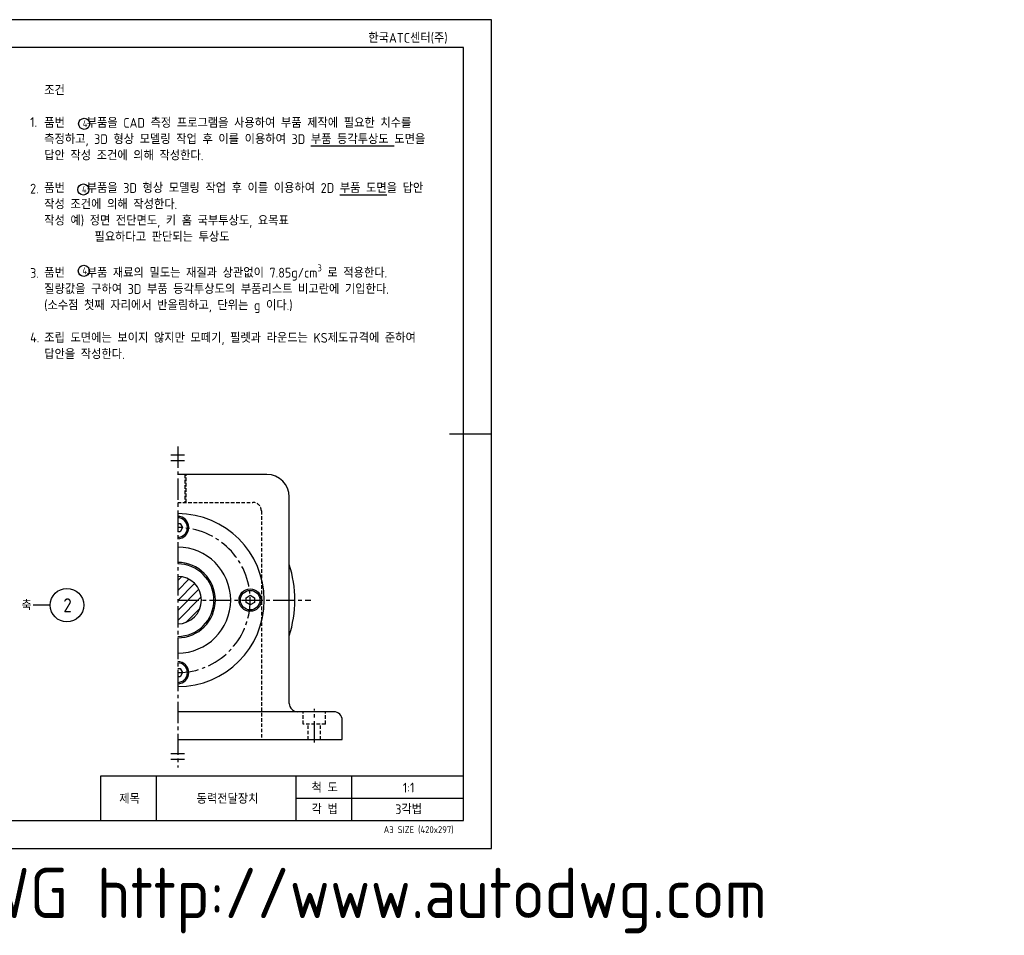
# Model space of a CAD drawing. Header units: millimetres. Extents: x 0 to 604, y -31 to 297.
# Tile 2 of 2: x 251 to 604, y -31 to 297. Entities that reach past the tile are written whole.
import ezdxf
from ezdxf.enums import TextEntityAlignment as Align

# ---------------------------------------------------------------- set-up
doc = ezdxf.new("R2010")
doc.units = ezdxf.units.MM
doc.header["$LTSCALE"] = 0.4
doc.linetypes.add('CENTER2', pattern=[28.575, 19.05, -3.175, 3.175, -3.175])
doc.linetypes.add('HIDDEN2', pattern=[4.7625, 3.175, -1.5875])
for name, color, linetype in [('가는선', 1, 'Continuous'), ('문자', 2, 'Continuous'), ('숨은선', 2, 'HIDDEN2'), ('외형선', 3, 'Continuous'), ('윤곽선', 5, 'Continuous'), ('중심선', 1, 'CENTER2')]:
    doc.layers.add(name, color=color, linetype=linetype)
doc.styles.get("Standard").update_dxf_attribs({"font": 'isocp.shx', "bigfont": 'whgtxt.shx'})

# ---------------------------------------------------------------- blocks, each defined once
blk = doc.blocks.new('*U3')
at = {"layer": '가는선'}
h = blk.add_hatch(dxfattribs=at)
h.set_pattern_fill('ANSI31', color=256, scale=0.8)
h.set_pattern_definition([(45, (-548.7092, -13.001), (-1.796051, 1.796051), [])])
h.paths.add_polyline_path([(307.53698, 97.50577), (307.53698, 80.50577, 1)])
blk.add_line((261.83337, 87.1959), (255.76959, 87.1959))
for centre in [(274.01683, 259.68777), (273.72727, 236.14639), (273.8903, 206.99607)]:
    blk.add_circle(centre, 2)
at = {"layer": 'Defpoints'}
blk.add_lwpolyline([(0, 0), (420, 0), (420, 297), (0, 297)], close=True, dxfattribs=at)
at = {"layer": '가는선'}
for p, q in [((305.03698, 141.00577), (310.03698, 141.00577)), ((305.03698, 139.00577), (310.03698, 139.00577)), ((305.03698, 34.00577), (310.03698, 34.00577)), ((305.03698, 32.00577), (310.03698, 32.00577)), ((300, 10), (300, 26.00228)), ((350, 10), (350, 26.00228)), ((370, 10), (370, 26.00228)), ((350, 17.99458), (410, 17.99458))]:
    blk.add_line(p, q, dxfattribs=at)
at = {"layer": '숨은선'}
for p, q in [((310.13098, 134.00577), (310.13098, 124.00577)), ((310.53698, 124.00577), (310.53698, 134.00577)), ((307.53698, 124.00577), (334.53698, 124.00577)), ((337.53698, 121.00577), (337.53698, 39.00577)), ((352.53698, 44.60577), (352.53698, 49.00577)), ((360.53698, 44.60577), (360.53698, 49.00577)), ((360.53698, 44.60577), (352.53698, 44.60577)), ((354.28698, 39.00577), (354.28698, 44.60577)), ((358.78698, 39.00577), (358.78698, 44.60577))]:
    blk.add_line(p, q, dxfattribs=at)
blk.add_arc((334.53698, 121.00577), 3, 0, 90, dxfattribs=at)
at = {"layer": '외형선'}
for p, q in [((420, 148.5), (405, 148.5)), ((339.53698, 134.00577), (307.53698, 134.00577)), ((347.53698, 52.00577), (347.53698, 126.00577)), ((307.53698, 116.50577), (308.40301, 116.50577)), ((308.40301, 116.50577), (309.26904, 115.00577)), ((308.40301, 113.50577), (307.53698, 113.50577)), ((309.26904, 115.00577), (308.40301, 113.50577)), ((332.03698, 89.87179), (333.53698, 90.73782)), ((332.03698, 88.13974), (332.03698, 89.87179)), ((333.53698, 90.73782), (335.03698, 89.87179)), ((335.03698, 89.87179), (335.03698, 88.13974)), ((333.53698, 87.27372), (332.03698, 88.13974)), ((335.03698, 88.13974), (333.53698, 87.27372)), ((307.53698, 64.50577), (308.40301, 64.50577)), ((308.40301, 64.50577), (309.26904, 63.00577)), ((308.40301, 61.50577), (307.53698, 61.50577)), ((309.26904, 63.00577), (308.40301, 61.50577)), ((363.53698, 49.00577), (307.53698, 49.00577)), ((366.53698, 39.00577), (366.53698, 46.00577)), ((307.53698, 39.00577), (366.53698, 39.00577))]:
    blk.add_line(p, q, dxfattribs=at)
for centre, radius in [((267.83337, 87.1959), 6), ((333.53698, 89.00577), 4), ((333.53698, 89.00577), 3.5)]:
    blk.add_circle(centre, radius, dxfattribs=at)
for centre, radius, start, end in [((339.53698, 126.00577), 8, 0, 90), ((307.53698, 89.00577), 31, 270, 90), ((307.53698, 115.00577), 4, 270, 90), ((307.53698, 115.00577), 3.5, 270, 90), ((307.53698, 89.00577), 19, 270, 90), ((307.53698, 89.00577), 13.5, 270, 90), ((307.53698, 89.00577), 13, 270, 90), ((307.53698, 89.00577), 42, 342.2472098, 17.7527902), ((307.53698, 89.00577), 8.5, 270, 90), ((307.53698, 63.00577), 4, 270, 90), ((307.53698, 63.00577), 3.5, 270, 90), ((350.53698, 52.00577), 3, 180, 270), ((363.53698, 46.00577), 3, 0, 90)]:
    blk.add_arc(centre, radius, start, end, dxfattribs=at)
at = {"layer": '윤곽선'}
for p, q in [((280, 26.00228), (410, 26.00228)), ((280, 10), (280, 26.00228))]:
    blk.add_line(p, q, dxfattribs=at)
blk.add_lwpolyline([(10, 10), (410, 10), (410, 287), (10, 287)], close=True, dxfattribs=at)
at = {"layer": '중심선'}
for p, q in [((307.53698, 144.00577), (307.53698, 29.00577)), ((307.53698, 89.00577), (355.23698, 89.00577)), ((356.53698, 38.00577), (356.53698, 50.00577))]:
    blk.add_line(p, q, dxfattribs=at)
blk.add_arc((307.53698, 89.00577), 26, 270, 90, dxfattribs=at)
at = {"color": 5}
blk.add_text('AutoDWG LockDWG http://www.autodwg.com', height=18.0438502, dxfattribs=at).set_placement((75.42329, -24.96146))
for s, insert, char_height, width, attachment_point in [('\\A1;조건\\P\\P품번 {\\fGulim|b0|i0|c129|p50;   } 부품을 CAD 측정 프로그램을 사용하여 부품 제작에 필요한 치수를 측정하고, 3D 형상 모델링 작업 후 이를 이용하여 3D {\\L부품 등각투상도} 도면을 답안 작성 조건에 의해 작성한다.\\P\\P품번 {\\fGulim|b0|i0|c129|p50;   } 부품을 3D 형상 모델링 작업 후 이를 이용하여 2D {\\L부품 도면}을 답안 작성 조건에 의해 작성한다.\\P작성 예) 정면 전단면도, 키 홈 국부투상도, 요목표\\P         필요하다고 판단되는 투상도\\P\\P품번 {\\fGulim|b0|i0|c129|p50;   } 부품 재료의 밀도는 재질과 상관없이 7.85g/cm{\\H0.7x;\\S3^ ;} 로 적용한다. 질량값을 구하여 3D 부품 등각투상도의 부품리스트 비고란에 기입한다. (소수점 첫째 자리에서 반올림하고, 단위는 g 이다.)\\P\\P조립 도면에는 보이지 않지만 모떼기, 필렛과 라운드는 KS제도규격에 준하여 답안을 작성한다.', (259.68952, 224.42666), 3.5, 137.1322907, 4), ('\\A1;1.', (254.64344, 260.31986), 3.5, 138.280415, 4), ('4', (273.50892, 260.98493), 2.5, 11.5936727, 1), ('\\A1;2.', (254.64344, 236.4644), 3.5, 138.280415, 4), ('4', (273.21935, 237.44355), 2.5, 11.5936727, 1), ('4', (273.38238, 208.29323), 2.5, 11.5936727, 1), ('\\A1;3.', (254.64344, 206.23746), 3.5, 138.280415, 4), ('\\A1;4.', (254.64344, 183.1245), 3.5, 138.280415, 4)]:
    blk.add_mtext(s, dxfattribs=dict(insert=insert, char_height=char_height, width=width, attachment_point=attachment_point))
blk.add_attdef('Autodwg lockdwg', text='', height=2.5).set_placement((0, 0), align=Align.CENTER)
at = {"layer": '가는선'}
for tag, p in [('11344', (404, 41.99458)), ('Autodwg lockdwg', (380, 17.99458)), ('11344', (356, -6.00542))]:
    blk.add_attdef(tag, text='', height=6, dxfattribs=at).set_placement(p, align=Align.CENTER)
at = {"layer": '문자'}
for s, height, p in [('한국ATC센터(주)', 3.5, (390.08159, 290.48223)), ('2', 5, (268.04321, 87.14836)), ('척 도', 3.5, (360.23509, 21.79434)), ('1:1', 3.5, (390.33584, 21.79434)), ('제목', 3.5, (290.2951, 17.80549)), ('동력전달장치', 3.5, (325.41265, 17.80549)), ('각 법', 3.5, (360.23509, 14.04929)), ('3각법', 3.5, (390.33584, 14.04929)), ('A3 SIZE (420x297)', 2.5, (393.91469, 6.75475))]:
    blk.add_text(s, height=height, dxfattribs=at).set_placement(p, align=Align.MIDDLE_CENTER)
at = {"layer": '문자', "insert": (253.34732, 87.15191), "char_height": 3.5, "width": 45.8097529, "attachment_point": 5}
blk.add_mtext('축', dxfattribs=at)
at = {"layer": '윤곽선'}
for tag, p in [('26060', (397, 78.00228)), ('Autodwg lockdwg', (345, 26.00228)), ('26060', (293, -25.99772))]:
    blk.add_attdef(tag, text='', height=13, dxfattribs=at).set_placement(p, align=Align.CENTER)

msp = doc.modelspace()

# ---------------------------------------------------------------- block references
msp.add_blockref('*U3', (0, 0))

doc.saveas('drawing.dxf')
